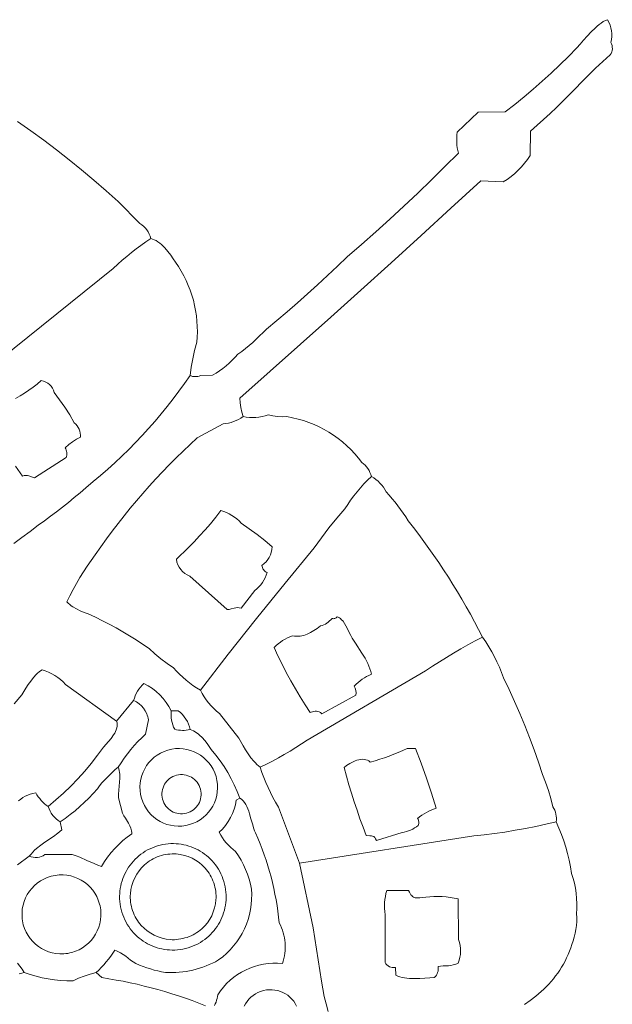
# Model space of a CAD drawing. Header units: inches. Extents: x 37.5 to 70.3, y 17.4 to 61.6.
# Tile 12 of 12: x 58.9 to 70.2, y 33.3 to 52. Entities that reach past the tile are written whole.
import ezdxf

# ---------------------------------------------------------------- set-up
doc = ezdxf.new("R2010")
doc.units = ezdxf.units.IN
doc.header["$MEASUREMENT"] = 0
doc.layers.add('10_CLOSED_AREAS', color=7, linetype='CONTINUOUS', lineweight=18)
doc.layers.add('20_EXACT_CIRCLES', color=7, linetype='CONTINUOUS', lineweight=18)

msp = doc.modelspace()

# ---------------------------------------------------------------- linework, layer by layer
at = {"layer": '10_CLOSED_AREAS'}
for points in [[(64.754, 33.16), (64.712, 33.301), (64.676, 33.445), (64.648, 33.59), (64.627, 33.737), (64.464, 34.747), (64.208, 35.978), (63.806, 37.042), (63.753, 37.132), (63.703, 37.223), (63.655, 37.316), (63.611, 37.41), (63.569, 37.505), (63.53, 37.601), (63.494, 37.699), (63.461, 37.797), (63.43, 37.822), (63.399, 37.849), (63.369, 37.879), (63.34, 37.911), (63.285, 37.979), (63.232, 38.052), (63.183, 38.128), (63.136, 38.204), (63.052, 38.35), (62.686, 38.816), (62.63, 38.862), (62.578, 38.911), (62.528, 38.963), (62.48, 39.018), (62.436, 39.075), (62.396, 39.134), (62.358, 39.196), (62.324, 39.259), (62.252, 39.303), (62.183, 39.349), (62.116, 39.399), (62.051, 39.451), (61.988, 39.506), (61.928, 39.564), (61.87, 39.624), (61.815, 39.687), (61.692, 39.77), (61.573, 39.859), (61.459, 39.954), (61.349, 40.053), (61.227, 40.136), (61.103, 40.216), (60.977, 40.294), (60.851, 40.369), (60.723, 40.442), (60.593, 40.513), (60.462, 40.581), (60.33, 40.647), (60.263, 40.678), (60.191, 40.709), (60.117, 40.739), (60.043, 40.771), (59.971, 40.806), (59.903, 40.845), (59.872, 40.866), (59.842, 40.889), (59.814, 40.913), (59.789, 40.938), (59.846, 41.056), (59.906, 41.172), (59.969, 41.286), (60.035, 41.399), (60.103, 41.51), (60.175, 41.619), (60.249, 41.726), (60.327, 41.832), (60.432, 41.983), (60.54, 42.134), (60.65, 42.282), (60.762, 42.429), (60.876, 42.574), (60.992, 42.718), (61.111, 42.859), (61.231, 42.999), (61.353, 43.138), (61.478, 43.274), (61.604, 43.409), (61.733, 43.542), (61.863, 43.673), (61.995, 43.802), (62.129, 43.929), (62.265, 44.054), (62.756, 44.318), (62.807, 44.324), (62.857, 44.334), (62.907, 44.347), (62.955, 44.364), (63.002, 44.383), (63.048, 44.405), (63.093, 44.43), (63.136, 44.458), (63.11, 44.544), (63.091, 44.631), (63.078, 44.72), (63.071, 44.809), (63.649, 45.319), (64.226, 45.831), (64.801, 46.344), (65.374, 46.859), (65.946, 47.376), (66.516, 47.895), (67.085, 48.415), (67.652, 48.937), (68.079, 48.914), (68.155, 48.963), (68.228, 49.017), (68.297, 49.075), (68.363, 49.136), (68.425, 49.202), (68.483, 49.271), (68.538, 49.343), (68.588, 49.419), (68.594, 49.88), (68.721, 49.99), (68.846, 50.102), (68.97, 50.216), (69.092, 50.331), (69.212, 50.448), (69.332, 50.566), (69.449, 50.686), (69.566, 50.807), (69.696, 50.943), (69.83, 51.076), (69.969, 51.203), (70.112, 51.326), (70.128, 51.354), (70.14, 51.383), (70.147, 51.413), (70.151, 51.444), (70.15, 51.475), (70.145, 51.506), (70.136, 51.536), (70.122, 51.565), (70.133, 51.62), (70.139, 51.675), (70.139, 51.731), (70.133, 51.786), (70.123, 51.841), (70.107, 51.894), (70.086, 51.946), (70.06, 51.996), (70.019, 51.98), (69.979, 51.959), (69.94, 51.933), (69.9, 51.905), (69.862, 51.873), (69.823, 51.838), (69.748, 51.763), (69.675, 51.684), (69.605, 51.605), (69.538, 51.53), (69.475, 51.463), (69.315, 51.3), (69.153, 51.14), (68.987, 50.983), (68.819, 50.83), (68.647, 50.679), (68.473, 50.532), (68.296, 50.388), (68.116, 50.248), (67.602, 50.241), (67.204, 49.86), (67.198, 49.81), (67.194, 49.76), (67.194, 49.71), (67.195, 49.66), (67.199, 49.61), (67.205, 49.56), (67.214, 49.511), (67.225, 49.462), (66.971, 49.205), (66.714, 48.952), (66.454, 48.701), (66.191, 48.454), (65.926, 48.209), (65.658, 47.967), (65.387, 47.727), (65.114, 47.491), (64.928, 47.313), (64.74, 47.136), (64.55, 46.961), (64.359, 46.789), (64.166, 46.618), (63.971, 46.449), (63.775, 46.282), (63.577, 46.117), (63.514, 46.052), (63.45, 45.989), (63.385, 45.927), (63.318, 45.867), (63.25, 45.808), (63.181, 45.751), (63.11, 45.695), (63.038, 45.641), (62.985, 45.583), (62.929, 45.527), (62.872, 45.474), (62.812, 45.422), (62.75, 45.373), (62.687, 45.327), (62.621, 45.283), (62.554, 45.242), (62.324, 45.237), (62.3, 45.228), (62.276, 45.222), (62.251, 45.218), (62.226, 45.217), (62.201, 45.218), (62.177, 45.222), (62.152, 45.229), (62.129, 45.238), (62.024, 45.088), (61.917, 44.939), (61.807, 44.793), (61.695, 44.65), (61.58, 44.508), (61.462, 44.369), (61.341, 44.232), (61.218, 44.097), (61.093, 43.964), (60.965, 43.834), (60.834, 43.707), (60.701, 43.582), (60.566, 43.459), (60.428, 43.339), (60.288, 43.222), (60.146, 43.107), (60.038, 43.012), (59.928, 42.919), (59.817, 42.827), (59.705, 42.738), (59.591, 42.65), (59.476, 42.563), (59.36, 42.479), (59.242, 42.396), (59.089, 42.277), (58.934, 42.16), (58.778, 42.045)], [(58.227, 45.315), (60.67, 47.273), (60.753, 47.35), (60.838, 47.426), (60.925, 47.499), (61.013, 47.571), (61.103, 47.641), (61.194, 47.708), (61.287, 47.774), (61.381, 47.837), (61.37, 47.882), (61.354, 47.924), (61.333, 47.965), (61.309, 48.003), (61.281, 48.038), (61.249, 48.07), (61.213, 48.099), (61.175, 48.124), (60.759, 48.54), (60.532, 48.745), (60.302, 48.946), (60.068, 49.142), (59.831, 49.335), (59.591, 49.523), (59.347, 49.707), (59.1, 49.887), (58.85, 50.063)], [(58.778, 42.045), (58.934, 42.16), (59.089, 42.277), (59.242, 42.396), (59.36, 42.479), (59.476, 42.563), (59.591, 42.65), (59.705, 42.738), (59.817, 42.827), (59.928, 42.919), (60.038, 43.012), (60.146, 43.107), (60.288, 43.222), (60.428, 43.339), (60.566, 43.459), (60.701, 43.582), (60.834, 43.707), (60.965, 43.834), (61.093, 43.964), (61.218, 44.097), (61.341, 44.232), (61.462, 44.369), (61.58, 44.508), (61.695, 44.65), (61.807, 44.793), (61.917, 44.939), (62.024, 45.088), (62.129, 45.238), (62.151, 45.397), (62.18, 45.555), (62.215, 45.712), (62.257, 45.868), (62.264, 45.969), (62.267, 46.07), (62.266, 46.171), (62.259, 46.271), (62.249, 46.371), (62.234, 46.47), (62.215, 46.569), (62.191, 46.666), (62.163, 46.762), (62.131, 46.857), (62.094, 46.95), (62.053, 47.042), (62.008, 47.132), (61.959, 47.22), (61.906, 47.306), (61.849, 47.39), (61.81, 47.453), (61.762, 47.521), (61.708, 47.592), (61.648, 47.661), (61.616, 47.693), (61.584, 47.724), (61.551, 47.752), (61.517, 47.777), (61.483, 47.799), (61.449, 47.816), (61.415, 47.829), (61.381, 47.837), (61.287, 47.774), (61.194, 47.708), (61.103, 47.641), (61.013, 47.571), (60.925, 47.499), (60.838, 47.426), (60.753, 47.35), (60.67, 47.273), (58.227, 45.315)], [(58.812, 44.803), (58.899, 44.851), (58.984, 44.902), (59.067, 44.957), (59.148, 45.015), (59.226, 45.076), (59.302, 45.14), (59.346, 45.13), (59.387, 45.114), (59.424, 45.093), (59.458, 45.066), (59.488, 45.034), (59.513, 44.998), (59.532, 44.959), (59.545, 44.916), (59.649, 44.777), (59.748, 44.634), (59.842, 44.488), (59.929, 44.338), (59.957, 44.311), (59.981, 44.282), (60.002, 44.25), (60.019, 44.217), (60.033, 44.181), (60.042, 44.144), (60.048, 44.107), (60.049, 44.068), (59.97, 44.027), (59.895, 43.979), (59.824, 43.926), (59.757, 43.867), (59.767, 43.845), (59.776, 43.822), (59.781, 43.798), (59.785, 43.774), (59.786, 43.75), (59.785, 43.726), (59.782, 43.702), (59.776, 43.678), (59.175, 43.292), (59.115, 43.313), (59.063, 43.332), (59.037, 43.337), (59.009, 43.339), (58.979, 43.336), (58.945, 43.327), (58.811, 43.515)], [(58.789, 39.003), (58.933, 39.171), (59.008, 39.297), (59.053, 39.366), (59.101, 39.435), (59.152, 39.501), (59.205, 39.56), (59.232, 39.586), (59.26, 39.61), (59.287, 39.63), (59.315, 39.647), (59.378, 39.626), (59.44, 39.601), (59.5, 39.572), (59.557, 39.539), (59.613, 39.502), (59.666, 39.462), (59.716, 39.418), (59.763, 39.371), (60.732, 38.675), (61.056, 39.064), (61.07, 39.111), (61.087, 39.156), (61.107, 39.199), (61.13, 39.241), (61.156, 39.281), (61.185, 39.32), (61.217, 39.356), (61.251, 39.389), (61.334, 39.344), (61.412, 39.293), (61.485, 39.235), (61.554, 39.172), (61.617, 39.104), (61.675, 39.03), (61.726, 38.952), (61.771, 38.87), (61.901, 38.867), (61.944, 38.834), (61.984, 38.797), (62.019, 38.756), (62.05, 38.712), (62.077, 38.666), (62.099, 38.616), (62.116, 38.565), (62.129, 38.512), (62.161, 38.501), (62.193, 38.487), (62.223, 38.47), (62.253, 38.452), (62.282, 38.431), (62.309, 38.409), (62.361, 38.361), (62.409, 38.307), (62.453, 38.25), (62.494, 38.191), (62.53, 38.131), (62.616, 38.028), (62.697, 37.921), (62.773, 37.811), (62.843, 37.697), (62.909, 37.58), (62.968, 37.46), (63.022, 37.338), (63.071, 37.212), (63.105, 37.189), (63.135, 37.16), (63.162, 37.127), (63.186, 37.09), (63.207, 37.049), (63.226, 37.006), (63.243, 36.961), (63.258, 36.913), (63.285, 36.817), (63.311, 36.721), (63.338, 36.63), (63.353, 36.588), (63.37, 36.549), (63.415, 36.447), (63.457, 36.344), (63.497, 36.241), (63.535, 36.136), (63.571, 36.031), (63.605, 35.926), (63.637, 35.82), (63.666, 35.713), (63.693, 35.605), (63.718, 35.497), (63.741, 35.389), (63.762, 35.28), (63.78, 35.17), (63.796, 35.061), (63.81, 34.95), (63.822, 34.84), (63.845, 34.795), (63.865, 34.749), (63.883, 34.702), (63.898, 34.655), (63.911, 34.607), (63.921, 34.558), (63.929, 34.51), (63.934, 34.46), (63.936, 34.411), (63.937, 34.362), (63.934, 34.312), (63.929, 34.263), (63.921, 34.213), (63.911, 34.165), (63.899, 34.116), (63.883, 34.068), (63.792, 34.074), (63.701, 34.074), (63.611, 34.067), (63.522, 34.055), (63.435, 34.036), (63.349, 34.012), (63.266, 33.982), (63.184, 33.946), (63.106, 33.905), (63.03, 33.858), (62.958, 33.807), (62.889, 33.75), (62.823, 33.688), (62.762, 33.622), (62.705, 33.551), (62.653, 33.476), (62.649, 33.44), (62.642, 33.405), (62.633, 33.371), (62.621, 33.338), (62.607, 33.306), (62.59, 33.274)], [(58.869, 37.16), (58.91, 37.192), (58.952, 37.222), (58.997, 37.247), (59.044, 37.269), (59.093, 37.287), (59.143, 37.3), (59.195, 37.31), (59.218, 37.272), (59.243, 37.236), (59.271, 37.201), (59.299, 37.167), (59.33, 37.136), (59.363, 37.105), (59.396, 37.077), (59.432, 37.05), (59.58, 37.175), (59.723, 37.306), (59.862, 37.44), (59.997, 37.58), (60.126, 37.723), (60.251, 37.871), (60.371, 38.024), (60.485, 38.18), (60.581, 38.285), (60.63, 38.346), (60.676, 38.41), (60.696, 38.443), (60.713, 38.476), (60.727, 38.51), (60.737, 38.543), (60.743, 38.577), (60.745, 38.61), (60.741, 38.643), (60.732, 38.675), (59.763, 39.371), (59.716, 39.418), (59.666, 39.462), (59.613, 39.502), (59.557, 39.539), (59.5, 39.572), (59.44, 39.601), (59.378, 39.626), (59.315, 39.647), (59.287, 39.63), (59.26, 39.61), (59.232, 39.586), (59.205, 39.56), (59.152, 39.501), (59.101, 39.435), (59.053, 39.366), (59.008, 39.297), (58.933, 39.171), (58.789, 39.003)], [(58.852, 34.075), (58.896, 34.018), (58.938, 33.959), (58.977, 33.898), (59.089, 33.86), (59.203, 33.827), (59.318, 33.8), (59.434, 33.777), (59.55, 33.759), (59.668, 33.747), (59.786, 33.74), (59.904, 33.738), (60.01, 33.788), (60.118, 33.831), (60.229, 33.868), (60.342, 33.898), (60.392, 33.946), (60.442, 33.995), (60.489, 34.045), (60.535, 34.098), (60.579, 34.151), (60.621, 34.206), (60.662, 34.263), (60.7, 34.321), (60.729, 34.311), (60.756, 34.299), (60.808, 34.272), (60.858, 34.24), (60.905, 34.206), (60.999, 34.134), (61.048, 34.101), (61.1, 34.07), (61.167, 34.04), (61.235, 34.013), (61.304, 33.988), (61.374, 33.966), (61.444, 33.945), (61.515, 33.928), (61.587, 33.913), (61.659, 33.9), (61.725, 33.897), (61.791, 33.897), (61.857, 33.9), (61.923, 33.904), (61.988, 33.911), (62.053, 33.92), (62.117, 33.932), (62.181, 33.946), (62.245, 33.962), (62.308, 33.98), (62.37, 34), (62.432, 34.023), (62.493, 34.048), (62.553, 34.075), (62.612, 34.104), (62.67, 34.136), (62.748, 34.196), (62.822, 34.261), (62.891, 34.33), (62.955, 34.403), (63.014, 34.479), (63.067, 34.559), (63.116, 34.642), (63.159, 34.728), (63.197, 34.816), (63.229, 34.907), (63.255, 34.999), (63.275, 35.094), (63.29, 35.19), (63.298, 35.287), (63.3, 35.385), (63.296, 35.483), (63.275, 35.579), (63.249, 35.673), (63.218, 35.765), (63.182, 35.856), (63.142, 35.945), (63.097, 36.031), (63.048, 36.115), (62.994, 36.197), (62.946, 36.234), (62.9, 36.274), (62.857, 36.317), (62.817, 36.361), (62.779, 36.408), (62.743, 36.457), (62.711, 36.508), (62.681, 36.561), (62.744, 36.624), (62.8, 36.692), (62.851, 36.764), (62.895, 36.84), (62.933, 36.919), (62.964, 37.001), (62.989, 37.086), (63.006, 37.173), (63.071, 37.212), (63.022, 37.338), (62.968, 37.46), (62.909, 37.58), (62.843, 37.697), (62.773, 37.811), (62.697, 37.921), (62.616, 38.028), (62.53, 38.131), (62.494, 38.191), (62.453, 38.25), (62.409, 38.307), (62.361, 38.361), (62.309, 38.409), (62.282, 38.431), (62.253, 38.452), (62.223, 38.47), (62.193, 38.487), (62.161, 38.501), (62.129, 38.512), (62.092, 38.505), (62.056, 38.5), (62.019, 38.498), (61.982, 38.498), (61.945, 38.499), (61.909, 38.504), (61.872, 38.51), (61.836, 38.519), (61.816, 38.56), (61.8, 38.602), (61.787, 38.645), (61.777, 38.689), (61.77, 38.734), (61.767, 38.779), (61.767, 38.824), (61.771, 38.87), (61.726, 38.952), (61.675, 39.03), (61.617, 39.104), (61.554, 39.172), (61.485, 39.235), (61.412, 39.293), (61.334, 39.344), (61.251, 39.389), (61.217, 39.356), (61.185, 39.32), (61.156, 39.281), (61.13, 39.241), (61.107, 39.199), (61.087, 39.156), (61.07, 39.111), (61.056, 39.064), (61.084, 39.052), (61.111, 39.037), (61.137, 39.021), (61.161, 39.003), (61.206, 38.963), (61.245, 38.918), (61.278, 38.868), (61.304, 38.814), (61.315, 38.786), (61.324, 38.757), (61.331, 38.728), (61.336, 38.697), (61.284, 38.428), (61.209, 38.358), (61.136, 38.285), (61.067, 38.21), (61, 38.132), (60.937, 38.052), (60.876, 37.969), (60.818, 37.884), (60.764, 37.797), (60.775, 37.766), (60.783, 37.733), (60.788, 37.699), (60.791, 37.664), (60.792, 37.59), (60.788, 37.513), (60.773, 37.359), (60.768, 37.284), (60.767, 37.214), (60.843, 36.925), (60.87, 36.875), (60.899, 36.828), (60.956, 36.735), (60.981, 36.687), (61.002, 36.638), (61.017, 36.587), (61.021, 36.56), (61.024, 36.532), (60.936, 36.47), (60.853, 36.403), (60.773, 36.332), (60.698, 36.256), (60.627, 36.176), (60.561, 36.092), (60.5, 36.004), (60.444, 35.913), (60.374, 35.938), (60.306, 35.966), (60.169, 36.028), (60.031, 36.089), (59.961, 36.116), (59.889, 36.14), (59.371, 36.137), (59.337, 36.117), (59.302, 36.101), (59.265, 36.09), (59.227, 36.084), (59.188, 36.083), (59.15, 36.086), (59.112, 36.095), (59.074, 36.108), (58.847, 35.945)], [(58.847, 35.945), (59.074, 36.108), (59.106, 36.147), (59.14, 36.185), (59.175, 36.22), (59.212, 36.252), (59.29, 36.314), (59.371, 36.371), (59.536, 36.483), (59.616, 36.543), (59.655, 36.575), (59.692, 36.608), (59.659, 36.758), (59.62, 36.784), (59.583, 36.815), (59.55, 36.848), (59.519, 36.883), (59.492, 36.922), (59.468, 36.963), (59.448, 37.005), (59.432, 37.05), (59.396, 37.077), (59.363, 37.105), (59.33, 37.136), (59.299, 37.167), (59.271, 37.201), (59.243, 37.236), (59.218, 37.272), (59.195, 37.31), (59.143, 37.3), (59.093, 37.287), (59.044, 37.269), (58.997, 37.247), (58.952, 37.222), (58.91, 37.192), (58.869, 37.16)], [(62.59, 33.274), (62.607, 33.306), (62.621, 33.338), (62.633, 33.371), (62.642, 33.405), (62.649, 33.44), (62.653, 33.476), (62.705, 33.551), (62.762, 33.622), (62.823, 33.688), (62.889, 33.75), (62.958, 33.807), (63.03, 33.858), (63.106, 33.905), (63.184, 33.946), (63.266, 33.982), (63.349, 34.012), (63.435, 34.036), (63.522, 34.055), (63.611, 34.067), (63.701, 34.074), (63.792, 34.074), (63.883, 34.068), (63.899, 34.116), (63.911, 34.165), (63.921, 34.213), (63.929, 34.263), (63.934, 34.312), (63.937, 34.362), (63.936, 34.411), (63.934, 34.46), (63.929, 34.51), (63.921, 34.558), (63.911, 34.607), (63.898, 34.655), (63.883, 34.702), (63.865, 34.749), (63.845, 34.795), (63.822, 34.84), (63.81, 34.95), (63.796, 35.061), (63.78, 35.17), (63.762, 35.28), (63.741, 35.389), (63.718, 35.497), (63.693, 35.605), (63.666, 35.713), (63.637, 35.82), (63.605, 35.926), (63.571, 36.031), (63.535, 36.136), (63.497, 36.241), (63.457, 36.344), (63.415, 36.447), (63.37, 36.549), (63.353, 36.588), (63.338, 36.63), (63.311, 36.721), (63.285, 36.817), (63.258, 36.913), (63.243, 36.961), (63.226, 37.006), (63.207, 37.049), (63.186, 37.09), (63.162, 37.127), (63.135, 37.16), (63.105, 37.189), (63.071, 37.212), (63.006, 37.173), (62.989, 37.086), (62.964, 37.001), (62.933, 36.919), (62.895, 36.84), (62.851, 36.764), (62.8, 36.692), (62.744, 36.624), (62.681, 36.561), (62.711, 36.508), (62.743, 36.457), (62.779, 36.408), (62.817, 36.361), (62.857, 36.317), (62.9, 36.274), (62.946, 36.234), (62.994, 36.197), (63.048, 36.115), (63.097, 36.031), (63.142, 35.945), (63.182, 35.856), (63.218, 35.765), (63.249, 35.673), (63.275, 35.579), (63.296, 35.483), (63.3, 35.385), (63.298, 35.287), (63.29, 35.19), (63.275, 35.094), (63.255, 34.999), (63.229, 34.907), (63.197, 34.816), (63.159, 34.728), (63.116, 34.642), (63.067, 34.559), (63.014, 34.479), (62.955, 34.403), (62.891, 34.33), (62.822, 34.261), (62.748, 34.196), (62.67, 34.136), (62.612, 34.104), (62.553, 34.075), (62.493, 34.048), (62.432, 34.023), (62.37, 34), (62.308, 33.98), (62.245, 33.962), (62.181, 33.946), (62.117, 33.932), (62.053, 33.92), (61.988, 33.911), (61.923, 33.904), (61.857, 33.9), (61.791, 33.897), (61.725, 33.897), (61.659, 33.9), (61.587, 33.913), (61.515, 33.928), (61.444, 33.945), (61.374, 33.966), (61.304, 33.988), (61.235, 34.013), (61.167, 34.04), (61.1, 34.07), (61.048, 34.101), (60.999, 34.134), (60.905, 34.206), (60.858, 34.24), (60.808, 34.272), (60.756, 34.299), (60.729, 34.311), (60.7, 34.321), (60.662, 34.263), (60.621, 34.206), (60.579, 34.151), (60.535, 34.098), (60.489, 34.045), (60.442, 33.995), (60.392, 33.946), (60.342, 33.898), (60.452, 33.801), (60.587, 33.78), (60.722, 33.756), (60.856, 33.731), (60.989, 33.703), (61.122, 33.674), (61.255, 33.642), (61.387, 33.609), (61.518, 33.573), (61.649, 33.535), (61.78, 33.496), (61.91, 33.454), (62.039, 33.41), (62.167, 33.365), (62.295, 33.317), (62.422, 33.268)], [(68.479, 33.293), (68.591, 33.368), (68.699, 33.45), (68.751, 33.493), (68.801, 33.537), (68.851, 33.583), (68.898, 33.63), (68.945, 33.679), (68.989, 33.729), (69.032, 33.78), (69.074, 33.833), (69.113, 33.887), (69.151, 33.943), (69.187, 33.999), (69.221, 34.057), (69.253, 34.116), (69.283, 34.177), (69.311, 34.239), (69.337, 34.301), (69.36, 34.365), (69.381, 34.431), (69.407, 34.501), (69.428, 34.572), (69.446, 34.645), (69.459, 34.718), (69.468, 34.792), (69.474, 34.867), (69.475, 34.941), (69.472, 35.016), (69.477, 35.113), (69.477, 35.21), (69.473, 35.307), (69.463, 35.403), (69.449, 35.499), (69.43, 35.593), (69.406, 35.687), (69.378, 35.78), (69.357, 35.907), (69.332, 36.032), (69.302, 36.157), (69.267, 36.28), (69.227, 36.402), (69.183, 36.522), (69.135, 36.641), (69.082, 36.758), (68.889, 36.713), (68.695, 36.671), (68.501, 36.633), (68.306, 36.599), (68.111, 36.567), (67.915, 36.539), (67.718, 36.515), (67.522, 36.494), (64.208, 35.978), (64.464, 34.747), (64.627, 33.737), (64.648, 33.59), (64.676, 33.445), (64.712, 33.301), (64.754, 33.16)], [(58.88, 33.876), (58.929, 33.885), (58.977, 33.898), (58.938, 33.959), (58.896, 34.018), (58.852, 34.075)], [(62.422, 33.268), (62.295, 33.317), (62.167, 33.365), (62.039, 33.41), (61.91, 33.454), (61.78, 33.496), (61.649, 33.535), (61.518, 33.573), (61.387, 33.609), (61.255, 33.642), (61.122, 33.674), (60.989, 33.703), (60.856, 33.731), (60.722, 33.756), (60.587, 33.78), (60.452, 33.801), (60.342, 33.898), (60.229, 33.868), (60.118, 33.831), (60.01, 33.788), (59.904, 33.738), (59.786, 33.74), (59.668, 33.747), (59.55, 33.759), (59.434, 33.777), (59.318, 33.8), (59.203, 33.827), (59.089, 33.86), (58.977, 33.898), (58.929, 33.885), (58.88, 33.876)]]:
    msp.add_lwpolyline(points, dxfattribs=at)
for points in [[(62.324, 39.259), (62.855, 39.942), (63.393, 40.62), (63.937, 41.294), (64.486, 41.962), (64.624, 42.154), (64.767, 42.342), (64.915, 42.526), (65.069, 42.706), (65.123, 42.79), (65.179, 42.872), (65.239, 42.952), (65.301, 43.03), (65.365, 43.106), (65.432, 43.18), (65.501, 43.251), (65.573, 43.321), (65.561, 43.36), (65.546, 43.398), (65.528, 43.434), (65.507, 43.469), (65.482, 43.501), (65.455, 43.532), (65.426, 43.56), (65.393, 43.585), (65.327, 43.67), (65.257, 43.752), (65.184, 43.83), (65.107, 43.905), (65.026, 43.975), (64.943, 44.041), (64.856, 44.103), (64.767, 44.161), (64.675, 44.214), (64.58, 44.263), (64.483, 44.307), (64.384, 44.346), (64.283, 44.381), (64.18, 44.411), (64.075, 44.436), (63.969, 44.456), (63.879, 44.453), (63.789, 44.457), (63.701, 44.47), (63.613, 44.489), (63.555, 44.471), (63.496, 44.457), (63.437, 44.447), (63.377, 44.441), (63.316, 44.439), (63.256, 44.441), (63.196, 44.448), (63.136, 44.458), (63.093, 44.43), (63.048, 44.405), (63.002, 44.383), (62.955, 44.364), (62.907, 44.347), (62.857, 44.334), (62.807, 44.324), (62.756, 44.318), (62.265, 44.054), (62.129, 43.929), (61.995, 43.802), (61.863, 43.673), (61.733, 43.542), (61.604, 43.409), (61.478, 43.274), (61.353, 43.138), (61.231, 42.999), (61.111, 42.859), (60.992, 42.718), (60.876, 42.574), (60.762, 42.429), (60.65, 42.282), (60.54, 42.134), (60.432, 41.983), (60.327, 41.832), (60.249, 41.726), (60.175, 41.619), (60.103, 41.51), (60.035, 41.399), (59.969, 41.286), (59.906, 41.172), (59.846, 41.056), (59.789, 40.938), (59.814, 40.913), (59.842, 40.889), (59.872, 40.866), (59.903, 40.845), (59.971, 40.806), (60.043, 40.771), (60.117, 40.739), (60.191, 40.709), (60.263, 40.678), (60.33, 40.647), (60.462, 40.581), (60.593, 40.513), (60.723, 40.442), (60.851, 40.369), (60.977, 40.294), (61.103, 40.216), (61.227, 40.136), (61.349, 40.053), (61.459, 39.954), (61.573, 39.859), (61.692, 39.77), (61.815, 39.687), (61.87, 39.624), (61.928, 39.564), (61.988, 39.506), (62.051, 39.451), (62.116, 39.399), (62.183, 39.349), (62.252, 39.303)], [(63.052, 38.35), (63.136, 38.204), (63.183, 38.128), (63.232, 38.052), (63.285, 37.979), (63.34, 37.911), (63.369, 37.879), (63.399, 37.849), (63.43, 37.822), (63.461, 37.797), (63.577, 37.854), (63.691, 37.913), (63.805, 37.974), (63.917, 38.037), (64.028, 38.102), (64.138, 38.169), (64.247, 38.239), (64.355, 38.31), (66.604, 39.629), (66.734, 39.716), (66.866, 39.801), (66.999, 39.884), (67.134, 39.965), (67.27, 40.044), (67.407, 40.12), (67.545, 40.195), (67.685, 40.267), (67.61, 40.413), (67.533, 40.559), (67.455, 40.703), (67.375, 40.847), (67.292, 40.989), (67.208, 41.131), (67.123, 41.271), (67.035, 41.41), (66.946, 41.548), (66.855, 41.684), (66.762, 41.82), (66.667, 41.954), (66.571, 42.088), (66.472, 42.22), (66.372, 42.35), (66.271, 42.48), (66.225, 42.552), (66.177, 42.624), (66.127, 42.694), (66.075, 42.763), (66.022, 42.831), (65.967, 42.898), (65.911, 42.963), (65.852, 43.026), (65.828, 43.072), (65.801, 43.116), (65.77, 43.157), (65.736, 43.196), (65.699, 43.232), (65.66, 43.265), (65.617, 43.294), (65.573, 43.321), (65.501, 43.251), (65.432, 43.18), (65.365, 43.106), (65.301, 43.03), (65.239, 42.952), (65.179, 42.872), (65.123, 42.79), (65.069, 42.706), (64.915, 42.526), (64.767, 42.342), (64.624, 42.154), (64.486, 41.962), (63.937, 41.294), (63.393, 40.62), (62.855, 39.942), (62.324, 39.259), (62.358, 39.196), (62.396, 39.134), (62.436, 39.075), (62.48, 39.018), (62.528, 38.963), (62.578, 38.911), (62.63, 38.862), (62.686, 38.816)], [(61.869, 41.748), (62.093, 41.967), (62.203, 42.077), (62.31, 42.19), (62.415, 42.305), (62.517, 42.423), (62.617, 42.545), (62.713, 42.671), (62.769, 42.654), (62.823, 42.634), (62.874, 42.609), (62.924, 42.581), (62.972, 42.549), (63.017, 42.513), (63.059, 42.475), (63.099, 42.432), (63.253, 42.328), (63.402, 42.219), (63.547, 42.103), (63.688, 41.982), (63.683, 41.93), (63.671, 41.879), (63.654, 41.83), (63.632, 41.784), (63.604, 41.741), (63.572, 41.7), (63.535, 41.664), (63.493, 41.631), (63.497, 41.609), (63.503, 41.588), (63.512, 41.568), (63.524, 41.55), (63.537, 41.533), (63.553, 41.518), (63.571, 41.505), (63.591, 41.495), (63.575, 41.445), (63.555, 41.396), (63.531, 41.35), (63.503, 41.306), (63.472, 41.264), (63.437, 41.225), (63.399, 41.188), (63.358, 41.155), (63.097, 40.819), (63.059, 40.828), (63.025, 40.83), (62.995, 40.827), (62.966, 40.82), (62.908, 40.803), (62.874, 40.796), (62.836, 40.793), (62.121, 41.429), (62.072, 41.451), (62.026, 41.48), (61.986, 41.514), (61.95, 41.553), (61.92, 41.597), (61.897, 41.644), (61.879, 41.695)], [(64.825, 40.624), (64.839, 40.62), (64.853, 40.619), (64.866, 40.621), (64.88, 40.624), (64.892, 40.629), (64.904, 40.636), (64.914, 40.646), (64.923, 40.657), (64.944, 40.647), (64.965, 40.635), (64.984, 40.621), (65.001, 40.606), (65.034, 40.569), (65.064, 40.528), (65.09, 40.483), (65.115, 40.437), (65.159, 40.345), (65.183, 40.298), (65.21, 40.25), (65.269, 40.155), (65.393, 39.963), (65.452, 39.866), (65.479, 39.816), (65.504, 39.766), (65.526, 39.716), (65.545, 39.665), (65.561, 39.614), (65.573, 39.562), (65.527, 39.542), (65.483, 39.52), (65.44, 39.495), (65.398, 39.468), (65.358, 39.439), (65.32, 39.408), (65.283, 39.375), (65.248, 39.34), (65.265, 39.298), (65.276, 39.254), (65.281, 39.209), (65.28, 39.164), (64.63, 38.811), (64.604, 38.834), (64.578, 38.849), (64.554, 38.859), (64.528, 38.862), (64.502, 38.861), (64.474, 38.856), (64.409, 38.837), (64.312, 38.985), (64.218, 39.134), (64.128, 39.286), (64.04, 39.44), (63.956, 39.595), (63.875, 39.752), (63.798, 39.911), (63.724, 40.072), (63.762, 40.107), (63.802, 40.141), (63.844, 40.172), (63.887, 40.202), (63.932, 40.228), (63.978, 40.253), (64.025, 40.275), (64.074, 40.294), (64.111, 40.288), (64.148, 40.285), (64.184, 40.285), (64.22, 40.288), (64.254, 40.293), (64.288, 40.302), (64.321, 40.312), (64.354, 40.325), (64.418, 40.355), (64.481, 40.393), (64.543, 40.435), (64.605, 40.48), (64.637, 40.49), (64.668, 40.503), (64.698, 40.517), (64.726, 40.535), (64.754, 40.554), (64.779, 40.575), (64.803, 40.599)], [(63.461, 37.797), (63.494, 37.699), (63.53, 37.601), (63.569, 37.505), (63.611, 37.41), (63.655, 37.316), (63.703, 37.223), (63.753, 37.132), (63.806, 37.042), (64.208, 35.978), (67.522, 36.494), (67.718, 36.515), (67.915, 36.539), (68.111, 36.567), (68.306, 36.599), (68.501, 36.633), (68.695, 36.671), (68.889, 36.713), (69.082, 36.758), (69.087, 36.796), (69.088, 36.834), (69.086, 36.871), (69.079, 36.909), (69.07, 36.945), (69.057, 36.981), (69.04, 37.015), (69.021, 37.048), (68.981, 37.204), (68.936, 37.358), (68.884, 37.511), (68.827, 37.661), (68.748, 37.896), (68.666, 38.129), (68.579, 38.361), (68.488, 38.592), (68.393, 38.82), (68.295, 39.047), (68.192, 39.273), (68.086, 39.496), (68.047, 39.598), (68.005, 39.699), (67.959, 39.798), (67.911, 39.895), (67.859, 39.99), (67.804, 40.084), (67.746, 40.176), (67.685, 40.267), (67.545, 40.195), (67.407, 40.12), (67.27, 40.044), (67.134, 39.965), (66.999, 39.884), (66.866, 39.801), (66.734, 39.716), (66.604, 39.629), (64.355, 38.31), (64.247, 38.239), (64.138, 38.169), (64.028, 38.102), (63.917, 38.037), (63.805, 37.974), (63.691, 37.913), (63.577, 37.854)], [(59.432, 37.05), (59.448, 37.005), (59.468, 36.963), (59.492, 36.922), (59.519, 36.883), (59.55, 36.848), (59.583, 36.815), (59.62, 36.784), (59.659, 36.758), (59.756, 36.826), (59.85, 36.898), (59.942, 36.972), (60.032, 37.049), (60.119, 37.129), (60.204, 37.211), (60.287, 37.296), (60.367, 37.384), (60.41, 37.442), (60.454, 37.498), (60.501, 37.553), (60.55, 37.605), (60.601, 37.656), (60.653, 37.705), (60.708, 37.752), (60.764, 37.797), (60.818, 37.884), (60.876, 37.969), (60.937, 38.052), (61, 38.132), (61.067, 38.21), (61.136, 38.285), (61.209, 38.358), (61.284, 38.428), (61.336, 38.697), (61.331, 38.728), (61.324, 38.757), (61.315, 38.786), (61.304, 38.814), (61.278, 38.868), (61.245, 38.918), (61.206, 38.963), (61.161, 39.003), (61.137, 39.021), (61.111, 39.037), (61.084, 39.052), (61.056, 39.064), (60.732, 38.675), (60.741, 38.643), (60.745, 38.61), (60.743, 38.577), (60.737, 38.543), (60.727, 38.51), (60.713, 38.476), (60.696, 38.443), (60.676, 38.41), (60.63, 38.346), (60.581, 38.285), (60.485, 38.18), (60.371, 38.024), (60.251, 37.871), (60.126, 37.723), (59.997, 37.58), (59.862, 37.44), (59.723, 37.306), (59.58, 37.175)], [(62.129, 38.512), (62.116, 38.565), (62.099, 38.616), (62.077, 38.666), (62.05, 38.712), (62.019, 38.756), (61.984, 38.797), (61.944, 38.834), (61.901, 38.867), (61.771, 38.87), (61.767, 38.824), (61.767, 38.779), (61.77, 38.734), (61.777, 38.689), (61.787, 38.645), (61.8, 38.602), (61.816, 38.56), (61.836, 38.519), (61.872, 38.51), (61.909, 38.504), (61.945, 38.499), (61.982, 38.498), (62.019, 38.498), (62.056, 38.5), (62.092, 38.505)], [(65.551, 37.895), (65.642, 37.92), (65.732, 37.948), (65.821, 37.977), (65.909, 38.009), (65.997, 38.043), (66.084, 38.078), (66.17, 38.115), (66.255, 38.155), (66.411, 38.155), (66.52, 37.874), (66.622, 37.591), (66.717, 37.305), (66.804, 37.018), (66.756, 37.001), (66.709, 36.982), (66.663, 36.961), (66.618, 36.937), (66.575, 36.912), (66.532, 36.885), (66.49, 36.856), (66.45, 36.825), (66.459, 36.81), (66.465, 36.794), (66.47, 36.778), (66.473, 36.761), (66.474, 36.744), (66.473, 36.727), (66.47, 36.71), (66.464, 36.693), (66.43, 36.667), (66.395, 36.644), (66.358, 36.623), (66.319, 36.604), (66.28, 36.589), (66.239, 36.576), (66.198, 36.566), (66.156, 36.559), (65.67, 36.407), (65.654, 36.439), (65.637, 36.462), (65.618, 36.479), (65.597, 36.489), (65.574, 36.495), (65.546, 36.497), (65.475, 36.498), (65.415, 36.657), (65.356, 36.818), (65.3, 36.979), (65.246, 37.14), (65.195, 37.303), (65.145, 37.466), (65.098, 37.63), (65.053, 37.794), (65.103, 37.832), (65.163, 37.87), (65.229, 37.903), (65.264, 37.917), (65.299, 37.929), (65.334, 37.939), (65.369, 37.945), (65.403, 37.948), (65.436, 37.947), (65.468, 37.941), (65.498, 37.931), (65.526, 37.916)], [(59.659, 36.758), (59.692, 36.608), (59.655, 36.575), (59.616, 36.543), (59.536, 36.483), (59.371, 36.371), (59.29, 36.314), (59.212, 36.252), (59.175, 36.22), (59.14, 36.185), (59.106, 36.147), (59.074, 36.108), (59.112, 36.095), (59.15, 36.086), (59.188, 36.083), (59.227, 36.084), (59.265, 36.09), (59.302, 36.101), (59.337, 36.117), (59.371, 36.137), (59.889, 36.14), (59.961, 36.116), (60.031, 36.089), (60.169, 36.028), (60.306, 35.966), (60.374, 35.938), (60.444, 35.913), (60.5, 36.004), (60.561, 36.092), (60.627, 36.176), (60.698, 36.256), (60.773, 36.332), (60.853, 36.403), (60.936, 36.47), (61.024, 36.532), (61.021, 36.56), (61.017, 36.587), (61.002, 36.638), (60.981, 36.687), (60.956, 36.735), (60.899, 36.828), (60.87, 36.875), (60.843, 36.925), (60.767, 37.214), (60.768, 37.284), (60.773, 37.359), (60.788, 37.513), (60.792, 37.59), (60.791, 37.664), (60.788, 37.699), (60.783, 37.733), (60.775, 37.766), (60.764, 37.797), (60.708, 37.752), (60.653, 37.705), (60.601, 37.656), (60.55, 37.605), (60.501, 37.553), (60.454, 37.498), (60.41, 37.442), (60.367, 37.384), (60.287, 37.296), (60.204, 37.211), (60.119, 37.129), (60.032, 37.049), (59.942, 36.972), (59.85, 36.898), (59.756, 36.826)], [(65.833, 34.997), (65.826, 35.055), (65.822, 35.113), (65.822, 35.171), (65.824, 35.229), (65.83, 35.287), (65.839, 35.344), (65.85, 35.401), (65.865, 35.458), (66.281, 35.458), (66.295, 35.426), (66.309, 35.399), (66.324, 35.376), (66.339, 35.358), (66.354, 35.343), (66.371, 35.332), (66.388, 35.324), (66.407, 35.319), (66.427, 35.316), (66.447, 35.316), (66.493, 35.318), (66.546, 35.323), (66.606, 35.328), (66.683, 35.336), (66.761, 35.34), (66.839, 35.341), (66.916, 35.339), (66.993, 35.333), (67.07, 35.324), (67.147, 35.311), (67.223, 35.296), (67.23, 34.523), (67.248, 34.468), (67.26, 34.412), (67.267, 34.356), (67.268, 34.299), (67.264, 34.243), (67.255, 34.187), (67.24, 34.132), (67.219, 34.078), (67.197, 34.066), (67.175, 34.056), (67.129, 34.041), (67.083, 34.032), (67.035, 34.027), (66.938, 34.023), (66.889, 34.02), (66.84, 34.015), (66.844, 33.986), (66.843, 33.956), (66.84, 33.927), (66.832, 33.899), (66.821, 33.872), (66.807, 33.846), (66.789, 33.822), (66.768, 33.801), (66.683, 33.798), (66.59, 33.793), (66.492, 33.787), (66.392, 33.783), (66.294, 33.785), (66.246, 33.789), (66.2, 33.795), (66.156, 33.804), (66.114, 33.816), (66.075, 33.832), (66.039, 33.851), (66.028, 33.996), (65.998, 33.991), (65.969, 33.991), (65.941, 33.997), (65.914, 34.007), (65.89, 34.022), (65.868, 34.041), (65.85, 34.064), (65.837, 34.091)]]:
    msp.add_lwpolyline(points, close=True, dxfattribs=at)
at = {"layer": '20_EXACT_CIRCLES'}
for points in [[(61.205, 37.208), (61.188, 37.281), (61.178, 37.355), (61.176, 37.428), (61.18, 37.5), (61.192, 37.57), (61.211, 37.639), (61.235, 37.705), (61.266, 37.769), (61.303, 37.829), (61.346, 37.886), (61.394, 37.938), (61.447, 37.986), (61.505, 38.029), (61.568, 38.066), (61.635, 38.097), (61.706, 38.122), (61.78, 38.14), (61.853, 38.15), (61.926, 38.152), (61.998, 38.147), (62.069, 38.135), (62.137, 38.117), (62.204, 38.092), (62.267, 38.061), (62.328, 38.024), (62.384, 37.982), (62.437, 37.934), (62.485, 37.88), (62.527, 37.822), (62.565, 37.76), (62.596, 37.692), (62.621, 37.621), (62.638, 37.548), (62.648, 37.474), (62.65, 37.401), (62.646, 37.329), (62.634, 37.259), (62.615, 37.19), (62.591, 37.124), (62.56, 37.06), (62.523, 37), (62.48, 36.943), (62.432, 36.891), (62.379, 36.843), (62.321, 36.8), (62.258, 36.763), (62.191, 36.732), (62.12, 36.707), (62.046, 36.689), (61.973, 36.679), (61.9, 36.677), (61.828, 36.682), (61.757, 36.694), (61.689, 36.712), (61.622, 36.737), (61.559, 36.768), (61.498, 36.805), (61.442, 36.847), (61.389, 36.895), (61.341, 36.949), (61.298, 37.007), (61.261, 37.069), (61.23, 37.137)], [(61.616, 37.156), (61.605, 37.192), (61.597, 37.229), (61.593, 37.265), (61.593, 37.302), (61.597, 37.338), (61.603, 37.373), (61.614, 37.408), (61.627, 37.441), (61.643, 37.473), (61.663, 37.503), (61.685, 37.531), (61.71, 37.557), (61.738, 37.581), (61.768, 37.602), (61.801, 37.62), (61.836, 37.635), (61.873, 37.646), (61.909, 37.654), (61.946, 37.658), (61.983, 37.658), (62.019, 37.654), (62.054, 37.648), (62.088, 37.637), (62.121, 37.624), (62.153, 37.608), (62.183, 37.588), (62.212, 37.566), (62.238, 37.541), (62.261, 37.513), (62.282, 37.483), (62.3, 37.45), (62.316, 37.415), (62.327, 37.378), (62.335, 37.342), (62.338, 37.305), (62.338, 37.268), (62.335, 37.232), (62.328, 37.197), (62.318, 37.163), (62.305, 37.13), (62.288, 37.098), (62.269, 37.068), (62.246, 37.039), (62.221, 37.013), (62.194, 36.99), (62.163, 36.969), (62.13, 36.951), (62.095, 36.935), (62.059, 36.924), (62.022, 36.916), (61.986, 36.913), (61.949, 36.913), (61.913, 36.916), (61.878, 36.923), (61.843, 36.933), (61.81, 36.946), (61.778, 36.963), (61.748, 36.982), (61.72, 37.005), (61.694, 37.03), (61.67, 37.057), (61.649, 37.088), (61.631, 37.121)], [(60.832, 35.045), (60.819, 35.096), (60.808, 35.146), (60.799, 35.196), (60.794, 35.247), (60.79, 35.297), (60.79, 35.347), (60.791, 35.396), (60.796, 35.445), (60.802, 35.494), (60.811, 35.542), (60.822, 35.59), (60.836, 35.637), (60.851, 35.683), (60.869, 35.728), (60.889, 35.772), (60.911, 35.815), (60.935, 35.857), (60.961, 35.898), (60.989, 35.938), (61.019, 35.977), (61.051, 36.013), (61.084, 36.049), (61.12, 36.083), (61.157, 36.115), (61.195, 36.146), (61.236, 36.174), (61.278, 36.201), (61.322, 36.226), (61.367, 36.249), (61.413, 36.269), (61.461, 36.288), (61.511, 36.304), (61.561, 36.318), (61.611, 36.329), (61.662, 36.337), (61.712, 36.343), (61.762, 36.346), (61.812, 36.347), (61.862, 36.345), (61.911, 36.341), (61.959, 36.334), (62.008, 36.326), (62.055, 36.314), (62.102, 36.301), (62.148, 36.285), (62.193, 36.267), (62.238, 36.248), (62.281, 36.226), (62.323, 36.202), (62.364, 36.176), (62.404, 36.148), (62.442, 36.118), (62.479, 36.086), (62.514, 36.052), (62.548, 36.017), (62.581, 35.98), (62.611, 35.941), (62.64, 35.901), (62.667, 35.859), (62.691, 35.815), (62.714, 35.77), (62.735, 35.723), (62.753, 35.675), (62.77, 35.626), (62.783, 35.575), (62.794, 35.525), (62.803, 35.475), (62.808, 35.425), (62.812, 35.374), (62.812, 35.325), (62.811, 35.275), (62.806, 35.226), (62.8, 35.177), (62.791, 35.129), (62.78, 35.081), (62.766, 35.035), (62.751, 34.988), (62.733, 34.943), (62.713, 34.899), (62.691, 34.856), (62.667, 34.814), (62.641, 34.773), (62.613, 34.733), (62.583, 34.695), (62.551, 34.658), (62.518, 34.622), (62.482, 34.588), (62.445, 34.556), (62.407, 34.525), (62.366, 34.497), (62.324, 34.47), (62.28, 34.445), (62.235, 34.422), (62.189, 34.402), (62.141, 34.383), (62.091, 34.367), (62.041, 34.353), (61.991, 34.342), (61.94, 34.334), (61.89, 34.328), (61.84, 34.325), (61.79, 34.324), (61.74, 34.326), (61.691, 34.33), (61.643, 34.337), (61.594, 34.346), (61.547, 34.357), (61.5, 34.37), (61.454, 34.386), (61.409, 34.404), (61.364, 34.424), (61.321, 34.446), (61.279, 34.47), (61.238, 34.496), (61.198, 34.524), (61.16, 34.553), (61.123, 34.585), (61.088, 34.619), (61.054, 34.654), (61.021, 34.691), (60.991, 34.73), (60.962, 34.77), (60.935, 34.813), (60.911, 34.856), (60.888, 34.901), (60.867, 34.948), (60.849, 34.996)], [(61.036, 35.074), (61.024, 35.114), (61.013, 35.154), (61.005, 35.194), (60.999, 35.234), (60.995, 35.274), (60.993, 35.315), (60.993, 35.355), (60.994, 35.394), (61.004, 35.473), (61.021, 35.55), (61.045, 35.624), (61.076, 35.696), (61.114, 35.764), (61.158, 35.829), (61.208, 35.889), (61.264, 35.945), (61.295, 35.97), (61.326, 35.995), (61.359, 36.018), (61.394, 36.039), (61.429, 36.059), (61.466, 36.077), (61.504, 36.093), (61.544, 36.108), (61.584, 36.12), (61.624, 36.131), (61.664, 36.139), (61.705, 36.145), (61.745, 36.149), (61.785, 36.151), (61.825, 36.152), (61.865, 36.15), (61.943, 36.14), (62.02, 36.123), (62.094, 36.099), (62.166, 36.068), (62.234, 36.031), (62.299, 35.986), (62.359, 35.936), (62.415, 35.88), (62.441, 35.849), (62.465, 35.818), (62.488, 35.785), (62.509, 35.75), (62.529, 35.715), (62.547, 35.678), (62.563, 35.64), (62.578, 35.6), (62.591, 35.56), (62.601, 35.52), (62.609, 35.48), (62.615, 35.44), (62.62, 35.399), (62.622, 35.359), (62.622, 35.319), (62.62, 35.28), (62.611, 35.201), (62.594, 35.124), (62.57, 35.05), (62.539, 34.978), (62.501, 34.91), (62.457, 34.845), (62.406, 34.785), (62.35, 34.729), (62.32, 34.704), (62.288, 34.679), (62.255, 34.656), (62.221, 34.635), (62.185, 34.615), (62.148, 34.597), (62.11, 34.581), (62.071, 34.566), (62.031, 34.554), (61.99, 34.543), (61.95, 34.535), (61.91, 34.529), (61.87, 34.525), (61.83, 34.522), (61.79, 34.522), (61.75, 34.524), (61.671, 34.534), (61.595, 34.551), (61.52, 34.575), (61.448, 34.606), (61.38, 34.643), (61.315, 34.688), (61.255, 34.738), (61.2, 34.794), (61.174, 34.825), (61.149, 34.856), (61.127, 34.889), (61.105, 34.924), (61.085, 34.959), (61.067, 34.996), (61.051, 35.034)], [(58.944, 34.881), (58.939, 34.92), (58.935, 34.958), (58.935, 35.033), (58.941, 35.107), (58.955, 35.179), (58.975, 35.249), (59.003, 35.316), (59.036, 35.38), (59.075, 35.441), (59.12, 35.497), (59.17, 35.549), (59.225, 35.596), (59.284, 35.638), (59.348, 35.674), (59.416, 35.704), (59.488, 35.727), (59.525, 35.736), (59.563, 35.743), (59.601, 35.749), (59.639, 35.752), (59.715, 35.753), (59.789, 35.746), (59.861, 35.732), (59.931, 35.712), (59.998, 35.685), (60.062, 35.651), (60.122, 35.612), (60.179, 35.568), (60.231, 35.518), (60.278, 35.463), (60.319, 35.403), (60.356, 35.339), (60.385, 35.271), (60.409, 35.199), (60.418, 35.162), (60.425, 35.124), (60.43, 35.086), (60.434, 35.048), (60.434, 34.973), (60.428, 34.899), (60.414, 34.826), (60.393, 34.757), (60.366, 34.689), (60.333, 34.625), (60.294, 34.565), (60.249, 34.509), (60.199, 34.457), (60.144, 34.41), (60.085, 34.368), (60.021, 34.332), (59.953, 34.302), (59.881, 34.279), (59.844, 34.27), (59.806, 34.262), (59.768, 34.257), (59.73, 34.254), (59.654, 34.253), (59.58, 34.259), (59.508, 34.273), (59.438, 34.294), (59.371, 34.321), (59.307, 34.354), (59.247, 34.393), (59.19, 34.438), (59.138, 34.488), (59.091, 34.543), (59.049, 34.603), (59.013, 34.667), (58.983, 34.735), (58.96, 34.806), (58.951, 34.843)]]:
    msp.add_lwpolyline(points, close=True, dxfattribs=at)
msp.add_lwpolyline([(63.158, 33.258), (63.183, 33.305), (63.212, 33.349), (63.246, 33.39), (63.283, 33.428), (63.324, 33.462), (63.369, 33.492), (63.417, 33.518), (63.468, 33.54), (63.522, 33.556), (63.577, 33.567), (63.633, 33.572), (63.687, 33.572), (63.741, 33.566), (63.793, 33.555), (63.844, 33.54), (63.893, 33.519), (63.94, 33.494), (63.984, 33.465), (64.025, 33.431), (64.062, 33.394), (64.097, 33.353), (64.127, 33.308), (64.153, 33.26)], dxfattribs=at)

doc.saveas('drawing.dxf')
